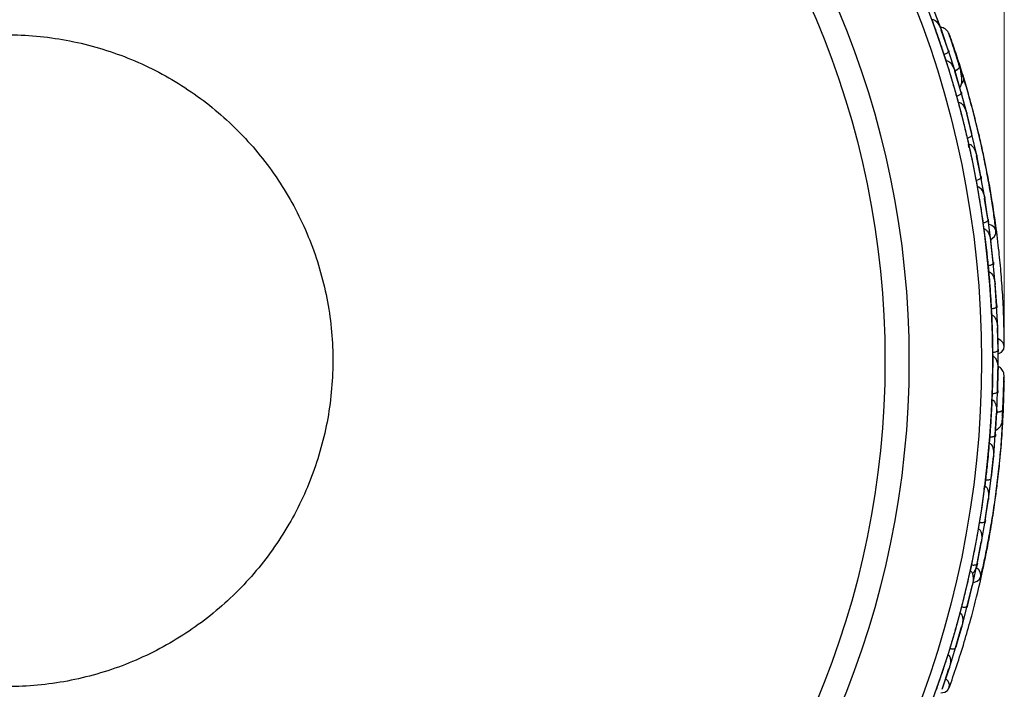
# Model space of a CAD drawing. Header units: millimetres. Extents: x 112 to 251, y 122 to 268.
# Tile 53 of 60: x 131 to 149, y 216 to 229. Entities that reach past the tile are written whole.
import ezdxf

# ---------------------------------------------------------------- set-up
doc = ezdxf.new("R2010")
doc.units = ezdxf.units.MM
doc.header["$PDSIZE"] = -1
doc.styles.add('SLDTEXTSTYLE0', font='TXT', dxfattribs={"width": 0.75})
doc.dimstyles.new('SLDDIMSTYLE1', dxfattribs={"dimtxt": 3.5, "dimasz": 3.302, "dimexe": 0, "dimexo": 0.0625, "dimgap": 0.875, "dimtad": 1, "dimdec": 0, "dimlfac": 5, "dimrnd": 1e-09, "dimzin": 12, "dimdsep": 46, "dimtxsty": 'SLDTEXTSTYLE0', "dimsah": 1, "dimcen": 0.09, "dimadec": 0, "dimazin": 3, "dimtfac": 1, "dimtdec": 0, "dimtofl": 0, "dimtmove": 0, "dimatfit": 3, "dimfxl": 1, "dimfrac": 2, "dimtolj": 1, "dimtzin": 12, "dimarcsym": 0})

# ---------------------------------------------------------------- blocks, each defined once
blk = doc.blocks.new('_D_1')
at = {"color": 7, "linetype": 'Continuous', "lineweight": 18, "transparency": 16777216}
for p, q in [((111.986, 223.557), (111.986, 264.403)), ((148.896, 223.015), (148.896, 264.403)), ((111.986, 263.403), (148.896, 263.403))]:
    blk.add_line(p, q, dxfattribs=at)
for points in [[(111.986, 263.403), (115.288, 262.895), (115.288, 263.911)], [(148.896, 263.403), (145.594, 263.911), (145.594, 262.895)]]:
    blk.add_solid(points, dxfattribs=at)
at = {"color": 7, "linetype": 'Continuous', "lineweight": 18, "transparency": 16777216, "insert": (126.611, 267.915), "char_height": 3.5, "attachment_point": 1, "style": 'SLDTEXTSTYLE0'}
blk.add_mtext('185', dxfattribs=at)

msp = doc.modelspace()

# ---------------------------------------------------------------- linework, layer by layer
at = {"color": 7, "linetype": 'Continuous', "lineweight": 25}
for p, q in [((147.7415, 228.5133), (147.6036, 228.8809)), ((147.858, 228.1664), (147.7264, 228.5401)), ((147.7265, 228.5502), (147.7283, 228.5508)), ((147.8597, 228.1539), (147.7266, 228.5394)), ((147.7365, 228.5265), (147.7283, 228.5508)), ((147.8585, 228.1654), (147.7427, 228.5083)), ((147.9828, 227.7787), (147.8599, 228.1542)), ((147.7774, 228.0832), (147.8161, 227.9667)), ((148.0933, 227.3972), (147.9809, 227.7679)), ((148.0962, 227.3787), (147.981, 227.7673)), ((148.0933, 227.3972), (147.9826, 227.7784)), ((148.0109, 227.3113), (148.0442, 227.1945)), ((148.2022, 227.0005), (148.0964, 227.3789)), ((148.2955, 226.6161), (148.1999, 226.9894)), ((148.2975, 226.5974), (148.1999, 226.9891)), ((148.2955, 226.6161), (148.202, 227.0002)), ((148.2094, 226.5336), (148.2373, 226.4164)), ((148.3866, 226.2162), (148.2978, 226.5976)), ((148.464, 225.8101), (148.3837, 226.2049)), ((148.4628, 225.8288), (148.3838, 226.2048)), ((148.4628, 225.8288), (148.3864, 226.2159)), ((148.3732, 225.7499), (148.3959, 225.632)), ((148.5363, 225.4259), (148.4643, 225.8103)), ((148.5958, 225.0167), (148.5329, 225.4146)), ((148.5955, 225.0353), (148.533, 225.4142)), ((148.5955, 225.0353), (148.536, 225.4257)), ((148.5025, 224.9604), (148.52, 224.8415)), ((148.6513, 224.6297), (148.5961, 225.0169)), ((148.6929, 224.2174), (148.6474, 224.6183)), ((148.6935, 224.2357), (148.6475, 224.6176)), ((148.6942, 224.2294), (148.651, 224.6294)), ((148.5973, 224.1651), (148.6097, 224.0449)), ((148.7315, 223.8274), (148.6932, 224.2175)), ((148.7551, 223.4119), (148.7271, 223.8159)), ((148.7565, 223.4299), (148.7273, 223.8151)), ((148.7569, 223.4241), (148.7312, 223.8271)), ((148.7766, 223.019), (148.7554, 223.4121)), ((148.6573, 223.3639), (148.6644, 223.2421)), ((148.782, 222.6003), (148.7717, 223.0075)), ((148.7841, 222.6178), (148.7718, 223.0063)), ((148.7842, 222.6127), (148.7763, 223.0187)), ((148.6821, 222.5567), (148.6832, 222.4781)), ((148.7864, 222.2093), (148.7823, 222.6005)), ((148.7743, 221.8297), (148.7811, 222.2375)), ((148.7772, 221.8433), (148.7812, 222.2382)), ((148.7773, 221.842), (148.7858, 222.2038)), ((148.7849, 222.2488), (148.7868, 222.2488)), ((148.7862, 222.2228), (148.7868, 222.2488)), ((148.6727, 221.7911), (148.6694, 221.6683)), ((148.7619, 221.4363), (148.7746, 221.8299)), ((148.7314, 221.0203), (148.7561, 221.425)), ((148.7352, 221.0398), (148.7616, 221.436)), ((148.7352, 221.0398), (148.7562, 221.4255)), ((148.7019, 220.6299), (148.7317, 221.0205)), ((148.6282, 220.9859), (148.6195, 220.8647)), ((148.6581, 220.2367), (148.7016, 220.6297)), ((148.6534, 220.2173), (148.6956, 220.6188)), ((148.6581, 220.2367), (148.6957, 220.6191)), ((148.5487, 220.1871), (148.5349, 220.0675)), ((148.607, 219.8299), (148.6537, 220.2174)), ((148.5406, 219.4205), (148.6002, 219.8189)), ((148.5461, 219.4397), (148.6067, 219.8297)), ((148.5461, 219.4397), (148.6002, 219.8189)), ((148.4347, 219.3947), (148.4156, 219.2762)), ((148.4773, 219.0361), (148.5409, 219.4206)), ((148.3931, 218.6299), (148.4701, 219.0253)), ((148.3994, 218.6488), (148.477, 219.0359)), ((148.3994, 218.6488), (148.4701, 219.0249)), ((148.3131, 218.2485), (148.3934, 218.63)), ((148.2861, 218.6086), (148.2619, 218.4909)), ((148.211, 217.8455), (148.3053, 218.2379)), ((148.2165, 217.8577), (148.3127, 218.2484)), ((148.218, 217.8639), (148.3052, 218.2372)), ((148.1032, 217.8288), (148.0737, 217.7116)), ((148.1141, 217.4671), (148.2113, 217.8456)), ((147.994, 217.0674), (148.1058, 217.4566)), ((148, 217.0795), (148.1137, 217.467)), ((148.0017, 217.0852), (148.1056, 217.4557)), ((147.8856, 217.0554), (147.8506, 216.9385)), ((147.88, 216.692), (147.9943, 217.0674)), ((147.7416, 216.2956), (147.8712, 216.6817)), ((147.7482, 216.3077), (147.8796, 216.6919)), ((147.7499, 216.3127), (147.8709, 216.6805))]:
    msp.add_line(p, q, dxfattribs=at)
at = {"color": 1, "linetype": 'Continuous', "lineweight": 25}
for p, q in [((148.2487, 226.3518), (148.2345, 226.4156)), ((148.5239, 220.0048), (148.5321, 220.0677))]:
    msp.add_line(p, q, dxfattribs=at)
at = {"color": 1, "linetype": 'Continuous', "lineweight": 25, "flags": 128}
for points in [[(147.9117, 228.3636), (147.9123, 228.3617), (147.9176, 228.3391)], [(147.9822, 227.7801), (147.9959, 227.7873), (148.0228, 227.8036), (148.0441, 227.8199), (148.0589, 227.8356), (148.0667, 227.8501), (148.0671, 227.8628)], [(148.8959, 222.0146), (148.8958, 222.0125), (148.8928, 221.9883)], [(148.7612, 221.4389), (148.7774, 221.4411), (148.8083, 221.4473), (148.8338, 221.4555), (148.8532, 221.4653), (148.8654, 221.4763), (148.8702, 221.4882)]]:
    msp.add_lwpolyline(points, dxfattribs=at)
at = {"color": 7, "linetype": 'Continuous', "lineweight": 25, "flags": 128}
for points in [[(148.0993, 227.7097), (148.1262, 227.686), (148.1412, 227.6564), (148.1432, 227.6231), (148.1321, 227.5883), (148.1086, 227.5543), (148.1063, 227.5518)], [(148.6482, 224.6557), (148.6538, 224.6588), (148.7085, 224.7023), (148.7396, 224.7576), (148.7426, 224.8166), (148.7171, 224.871), (148.6669, 224.9127), (148.6097, 224.9338)], [(148.7835, 222.5223), (148.7869, 222.5236), (148.848, 222.5597), (148.8872, 222.6109), (148.8985, 222.6698), (148.8804, 222.7276), (148.8354, 222.7758), (148.7823, 222.8034)], [(148.8841, 221.6863), (148.884, 221.6842), (148.8808, 221.6751)], [(148.3202, 218.2793), (148.3264, 218.2802), (148.3926, 218.3023), (148.4407, 218.3435), (148.4637, 218.3978), (148.4583, 218.4574), (148.4253, 218.5137), (148.379, 218.5529)], [(147.7184, 216.2279), (147.7211, 216.2279), (147.7909, 216.2408), (147.8452, 216.2755), (147.8759, 216.3267), (147.8786, 216.3871), (147.8528, 216.4476), (147.8129, 216.4912)]]:
    msp.add_lwpolyline(points, dxfattribs=at)
at = {"color": 7, "linetype": 'Continuous', "lineweight": 25}
for centre, radius in [((130.378, 222.3976), 18.2995), ((130.3761, 222.3976), 18.0995), ((130.3761, 222.3976), 16.7515), ((130.382, 222.3977), 16.2995)]:
    msp.add_circle(centre, radius, dxfattribs=at)
msp.add_arc((148.7846, 221.2799), 0.0854, 322.31164, 16.73727, dxfattribs=at)
for points, knots in [([(147.5517, 228.7322), (147.5533, 228.7327), (147.559, 228.7348), (147.5714, 228.7359), (147.5923, 228.7312), (147.6305, 228.708), (147.6687, 228.6618), (147.704, 228.601), (147.721, 228.5606), (147.7285, 228.5398), (147.7286, 228.5395)], [0, 0, 0, 0, 0.0165279, 0.0607653, 0.1238722, 0.2334997, 0.5249132, 0.7588895, 0.9964268, 1, 1, 1, 1]), ([(147.5517, 228.7322), (147.5741, 228.6709), (147.6248, 228.5321), (147.7003, 228.3158), (147.7519, 228.1603), (147.7774, 228.0832)], [0, 0, 0, 0, 0.2846871, 0.6454719, 1, 1, 1, 1]), ([(147.8731, 228.4675), (147.8657, 228.4826), (147.8512, 228.5122), (147.8176, 228.5472), (147.7803, 228.5714), (147.7452, 228.5871), (147.7224, 228.5882), (147.7132, 228.5886)], [0, 0, 0, 0, 0.2376407, 0.4650547, 0.6769489, 0.8702295, 1, 1, 1, 1]), ([(147.7435, 228.5078), (147.7434, 228.5082), (147.7427, 228.51), (147.742, 228.5118), (147.7414, 228.5132)], [0, 0, 0, 0, 0.1706523, 1, 1, 1, 1]), ([(147.7423, 228.4938), (147.7427, 228.4944), (147.746, 228.4996), (147.7448, 228.5037), (147.7435, 228.5077), (147.7435, 228.5078)], [0, 0, 0, 0, 0.095401, 0.9688422, 1, 1, 1, 1]), ([(128.8758, 216.5312), (129.0491, 216.4918), (129.405, 216.4108), (129.9549, 216.3502), (130.5169, 216.3371), (131.0778, 216.3771), (131.6326, 216.4686), (132.1765, 216.6112), (132.7049, 216.8036), (133.2132, 217.044), (133.697, 217.3306), (134.1522, 217.6607), (134.5749, 218.0316), (134.9613, 218.4401), (135.3083, 218.8826), (135.6128, 219.3553), (135.8721, 219.8542), (136.0841, 220.375), (136.247, 220.9132), (136.3593, 221.4642), (136.42, 222.0233), (136.4287, 222.5855), (136.3853, 223.1461), (136.2901, 223.7003), (136.144, 224.2433), (135.9482, 224.7704), (135.7044, 225.2772), (135.4147, 225.7591), (135.0816, 226.2121), (134.708, 226.6324), (134.297, 227.0162), (133.8523, 227.3602), (133.3775, 227.6616), (132.8769, 227.9177), (132.3548, 228.1264), (131.8155, 228.2857), (131.2638, 228.3944), (130.7044, 228.4515), (130.1421, 228.4565), (129.5818, 228.4095), (129.0282, 228.3107), (128.4862, 228.161), (127.9603, 227.9618), (127.4552, 227.7147), (126.9752, 227.4219), (126.5243, 227.0858), (126.1066, 226.7094), (125.7255, 226.296), (125.3843, 225.849), (125.086, 225.3723), (124.8332, 224.8701), (124.628, 224.3465), (124.4721, 223.8063), (124.367, 223.2539), (124.3136, 222.6941), (124.3122, 222.1318), (124.3629, 221.5718), (124.4653, 221.0189), (124.6185, 220.4778), (124.8212, 219.9533), (125.0715, 219.4498), (125.3675, 218.9717), (125.7065, 218.523), (126.0856, 218.1077), (126.5015, 217.7293), (126.9507, 217.3911), (127.4293, 217.0957), (127.9334, 216.8468), (128.4174, 216.6582), (128.7368, 216.5697), (128.8758, 216.5312)], [0, 0, 0, 0, 0.01401545, 0.02878182, 0.04354869, 0.05831554, 0.07308238, 0.08784919, 0.10261599, 0.11738277, 0.13214954, 0.14691631, 0.16168307, 0.17644983, 0.1912166, 0.20598338, 0.22075016, 0.23551697, 0.25028379, 0.26505063, 0.27981749, 0.29458438, 0.30935128, 0.32411821, 0.33888515, 0.35365211, 0.36841908, 0.38318606, 0.39795305, 0.41272005, 0.42748704, 0.44225402, 0.457021, 0.47178797, 0.48655492, 0.50132185, 0.51608876, 0.53085565, 0.54562252, 0.56038937, 0.5751562, 0.58992301, 0.60468981, 0.61945659, 0.63422336, 0.64899012, 0.66375689, 0.67852365, 0.69329042, 0.7080572, 0.72282399, 0.73759079, 0.75235762, 0.76712446, 0.78189133, 0.79665821, 0.81142512, 0.82619205, 0.84095899, 0.85572595, 0.87049293, 0.88525991, 0.9000269, 0.9147939, 0.92956089, 0.94432787, 0.95909485, 0.97386181, 0.98862876, 1, 1, 1, 1]), ([(147.9116, 228.3637), (147.9014, 228.3922), (147.881, 228.4493), (147.875, 228.4631), (147.872, 228.4701)], [0, 0, 0, 0, 0.4998054, 1, 1, 1, 1]), ([(148.0708, 227.8509), (148.0594, 227.8874), (148.0367, 227.9602), (148.001, 228.0724), (147.9665, 228.1794), (147.935, 228.2758), (147.9083, 228.3569), (147.8886, 228.4172), (147.8764, 228.4552), (147.8756, 228.4594), (147.8752, 228.4615)], [0, 0, 0, 0, 0.1264292, 0.2522364, 0.3784587, 0.504878, 0.6309054, 0.7564795, 0.8825548, 1, 1, 1, 1]), ([(148.8987, 222.6631), (148.8973, 222.8051), (148.8946, 223.0747), (148.8747, 223.5379), (148.8437, 223.9857), (148.8006, 224.4407), (148.7476, 224.8785), (148.6875, 225.2869), (148.6343, 225.6036), (148.5883, 225.8512), (148.549, 226.0499), (148.5029, 226.2707), (148.4392, 226.5568), (148.3468, 226.9376), (148.24, 227.3328), (148.1282, 227.7107), (148.0186, 228.0557), (147.9485, 228.2576), (147.9115, 228.364)], [0, 0, 0, 0, 0.0947596, 0.1798232, 0.256205, 0.3236984, 0.399388, 0.4597539, 0.5104767, 0.5438701, 0.5733682, 0.6023821, 0.6469306, 0.708988, 0.7885183, 0.851529, 0.9217925, 1, 1, 1, 1]), ([(147.7774, 228.0832), (147.7833, 228.0853), (147.799, 228.0909), (147.8224, 228.1028), (147.8446, 228.1188), (147.8589, 228.1357), (147.8617, 228.1473), (147.8606, 228.153), (147.8603, 228.154), (147.8603, 228.1541)], [0, 0, 0, 0, 0.1153787, 0.305714, 0.5012752, 0.7256734, 0.9502371, 0.9934744, 1, 1, 1, 1]), ([(147.8603, 228.1654), (147.8604, 228.1651), (147.8653, 228.1503), (147.8682, 228.135), (147.8711, 228.1199)], [0, 0, 0, 0, 0.0210159, 1, 1, 1, 1]), ([(147.8151, 227.9664), (147.8177, 227.9672), (147.8246, 227.9691), (147.8389, 227.9687), (147.8612, 227.961), (147.9028, 227.9293), (147.9471, 227.8627), (147.9726, 227.8007), (147.9829, 227.7675), (147.983, 227.7672)], [0, 0, 0, 0, 0.0273886, 0.0721385, 0.1418849, 0.2690946, 0.6203421, 0.9964192, 1, 1, 1, 1]), ([(147.8151, 227.9664), (147.8348, 227.9042), (147.8745, 227.7784), (147.9403, 227.5602), (147.9847, 227.4037), (148.0109, 227.3113)], [0, 0, 0, 0, 0.2861903, 0.5786796, 1, 1, 1, 1]), ([(148.0725, 227.8453), (148.0659, 227.8716), (148.048, 227.9434), (148.0265, 228.0098), (148.0128, 228.0519)], [0, 0, 0, 0, 0.3662518, 1, 1, 1, 1]), ([(147.9775, 227.7846), (147.9803, 227.7857), (148.0027, 227.7951), (148.0339, 227.8151), (148.0635, 227.8408), (148.0688, 227.8559), (148.0672, 227.8624), (148.0671, 227.8628)], [0, 0, 0, 0, 0.0436229, 0.3545539, 0.6655721, 0.9765872, 1, 1, 1, 1]), ([(147.9832, 227.7786), (147.9833, 227.7784), (147.9843, 227.7746), (147.9828, 227.7702), (147.9814, 227.7658)], [0, 0, 0, 0, 0.0344702, 1, 1, 1, 1]), ([(148.0912, 227.7592), (148.0914, 227.7592), (148.0937, 227.7592), (148.0939, 227.765), (148.0923, 227.7777), (148.0866, 227.7991), (148.0781, 227.8276), (148.0707, 227.8513), (148.0669, 227.8635)], [0, 0, 0, 0, 0.0158092, 0.183296, 0.3628261, 0.5586047, 0.770685, 1, 1, 1, 1]), ([(148.0721, 227.4702), (148.0799, 227.481), (148.1012, 227.5107), (148.1117, 227.5793), (148.1103, 227.6655), (148.0974, 227.731), (148.0918, 227.7592)], [0, 0, 0, 0, 0.1611485, 0.4424675, 0.759599, 1, 1, 1, 1]), ([(148.744, 224.8078), (148.7339, 224.8891), (148.7133, 225.0543), (148.6684, 225.3609), (148.6102, 225.7084), (148.5376, 226.0916), (148.4504, 226.4972), (148.3517, 226.9074), (148.2446, 227.3092), (148.1756, 227.541), (148.1406, 227.6587)], [0, 0, 0, 0, 0.1116218, 0.2266676, 0.3455243, 0.4687315, 0.5956763, 0.7267444, 0.8613968, 1, 1, 1, 1]), ([(148.0109, 227.3113), (148.017, 227.3132), (148.0329, 227.3181), (148.0568, 227.329), (148.0797, 227.344), (148.0947, 227.3604), (148.098, 227.3719), (148.0971, 227.3776), (148.0969, 227.3786), (148.0969, 227.3787)], [0, 0, 0, 0, 0.11561, 0.3057804, 0.5012224, 0.7256982, 0.9503445, 0.9934853, 1, 1, 1, 1]), ([(148.0973, 227.3902), (148.0974, 227.3898), (148.0996, 227.3821), (148.1042, 227.3685), (148.1048, 227.3544), (148.1051, 227.3481)], [0, 0, 0, 0, 0.0228765, 0.5601344, 1, 1, 1, 1]), ([(148.0431, 227.1944), (148.0469, 227.1952), (148.0552, 227.1969), (148.0712, 227.1945), (148.0952, 227.1831), (148.1399, 227.1406), (148.1759, 227.0717), (148.1957, 227.0123), (148.2018, 226.9891), (148.2019, 226.9887)], [0, 0, 0, 0, 0.03885738, 0.08481202, 0.16293798, 0.31269578, 0.73690509, 0.9964149, 1, 1, 1, 1]), ([(148.0431, 227.1944), (148.06, 227.1314), (148.0942, 227.004), (148.1502, 226.7839), (148.1875, 226.6263), (148.2094, 226.5336)], [0, 0, 0, 0, 0.28707308, 0.58054037, 1, 1, 1, 1]), ([(148.2026, 227.0002), (148.2027, 227.0001), (148.2036, 226.9962), (148.2019, 226.9918), (148.2003, 226.9875)], [0, 0, 0, 0, 0.034264, 1, 1, 1, 1]), ([(148.2094, 226.5336), (148.2103, 226.5338), (148.2213, 226.5364), (148.2421, 226.543), (148.2678, 226.5555), (148.288, 226.5704), (148.2981, 226.5848), (148.2989, 226.5936), (148.2982, 226.5971), (148.2982, 226.5972)], [0, 0, 0, 0, 0.016652, 0.2070285, 0.3985507, 0.5993597, 0.831024, 0.9934916, 1, 1, 1, 1]), ([(148.2363, 226.4162), (148.2365, 226.4162), (148.2414, 226.4174), (148.2526, 226.418), (148.2719, 226.4122), (148.3035, 226.39), (148.3369, 226.3432), (148.3666, 226.2774), (148.3804, 226.2293), (148.3857, 226.2046), (148.3858, 226.2042)], [0, 0, 0, 0, 0.0028352, 0.050977, 0.1103366, 0.2078119, 0.4531845, 0.7216401, 0.9964148, 1, 1, 1, 1]), ([(148.2363, 226.4162), (148.2504, 226.3525), (148.2789, 226.2236), (148.3252, 226.0017), (148.3555, 225.843), (148.3732, 225.7499)], [0, 0, 0, 0, 0.2878437, 0.581839, 1, 1, 1, 1]), ([(148.387, 226.2158), (148.3871, 226.2157), (148.3878, 226.2117), (148.3859, 226.2073), (148.3841, 226.2031)], [0, 0, 0, 0, 0.0340798, 1, 1, 1, 1]), ([(148.3732, 225.7499), (148.3741, 225.7501), (148.3852, 225.7522), (148.4063, 225.7579), (148.4326, 225.7693), (148.4534, 225.7833), (148.464, 225.7973), (148.4653, 225.8061), (148.4647, 225.8096), (148.4647, 225.8097)], [0, 0, 0, 0, 0.0167419, 0.2070718, 0.3985504, 0.5993354, 0.8310375, 0.9934948, 1, 1, 1, 1]), ([(148.4662, 225.8213), (148.4663, 225.821), (148.4694, 225.8049), (148.4704, 225.7885), (148.4713, 225.7725)], [0, 0, 0, 0, 0.0199375, 1, 1, 1, 1]), ([(148.3948, 225.6319), (148.3961, 225.6321), (148.4004, 225.6328), (148.4104, 225.6328), (148.4249, 225.6285), (148.4482, 225.614), (148.4712, 225.5871), (148.5097, 225.5211), (148.5268, 225.4612), (148.5349, 225.414), (148.5349, 225.4137)], [0, 0, 0, 0, 0.0130732, 0.044023, 0.1002245, 0.1663566, 0.3297208, 0.4739231, 0.9964125, 1, 1, 1, 1]), ([(148.3948, 225.6319), (148.4062, 225.5676), (148.429, 225.4377), (148.4655, 225.214), (148.4888, 225.0542), (148.5025, 224.9604)], [0, 0, 0, 0, 0.28774897, 0.58182694, 1, 1, 1, 1]), ([(148.5367, 225.4254), (148.5367, 225.4252), (148.5373, 225.4213), (148.5352, 225.4169), (148.5332, 225.4127)], [0, 0, 0, 0, 0.0339104, 1, 1, 1, 1]), ([(148.5985, 225.0279), (148.5986, 225.0276), (148.601, 225.0109), (148.6039, 224.9892), (148.6038, 224.9676), (148.6038, 224.9625)], [0, 0, 0, 0, 0.0149223, 0.7694041, 1, 1, 1, 1]), ([(148.5025, 224.9604), (148.5088, 224.9614), (148.5252, 224.9642), (148.5504, 224.9719), (148.575, 224.9838), (148.592, 224.9982), (148.5968, 225.0092), (148.5967, 225.015), (148.5965, 225.0161), (148.5965, 225.0162)], [0, 0, 0, 0, 0.1158119, 0.3058371, 0.5011744, 0.7257197, 0.95044, 0.9934949, 1, 1, 1, 1]), ([(148.519, 224.8414), (148.5213, 224.8417), (148.5285, 224.8424), (148.5418, 224.8398), (148.5677, 224.8261), (148.5917, 224.7961), (148.6288, 224.7262), (148.6434, 224.6651), (148.6494, 224.6175), (148.6494, 224.6172)], [0, 0, 0, 0, 0.02335, 0.0734618, 0.134698, 0.325553, 0.4727956, 0.9964114, 1, 1, 1, 1]), ([(148.519, 224.8414), (148.5275, 224.7768), (148.5447, 224.646), (148.5713, 224.4206), (148.5877, 224.2597), (148.5973, 224.1651)], [0, 0, 0, 0, 0.2873365, 0.5810526, 1, 1, 1, 1]), ([(148.6517, 224.629), (148.6517, 224.6288), (148.6521, 224.6248), (148.6498, 224.6205), (148.6476, 224.6164)], [0, 0, 0, 0, 0.033759, 1, 1, 1, 1]), ([(148.5973, 224.1651), (148.6036, 224.1658), (148.6201, 224.1679), (148.6456, 224.1745), (148.6707, 224.1853), (148.6883, 224.1989), (148.6936, 224.2097), (148.6937, 224.2155), (148.6937, 224.2166), (148.6936, 224.2167)], [0, 0, 0, 0, 0.1157169, 0.3058088, 0.5011944, 0.7257089, 0.9503963, 0.9934905, 1, 1, 1, 1]), ([(148.6962, 224.2285), (148.6962, 224.2282), (148.6979, 224.2123), (148.6973, 224.1963), (148.6968, 224.1806)], [0, 0, 0, 0, 0.020477, 1, 1, 1, 1]), ([(148.6086, 224.0449), (148.6119, 224.045), (148.6183, 224.0453), (148.6305, 224.0423), (148.6493, 224.0323), (148.6694, 224.0103), (148.6984, 223.9616), (148.7188, 223.8955), (148.7271, 223.839), (148.7291, 223.815), (148.7291, 223.8147)], [0, 0, 0, 0, 0.0336188, 0.0647198, 0.1259403, 0.2511281, 0.3754616, 0.735616, 0.9964191, 1, 1, 1, 1]), ([(148.6086, 224.0449), (148.6142, 223.9799), (148.627, 223.8334), (148.6435, 223.6064), (148.6527, 223.4442), (148.6573, 223.3639)], [0, 0, 0, 0, 0.28652796, 0.64626475, 1, 1, 1, 1]), ([(148.7319, 223.8265), (148.7319, 223.8264), (148.7321, 223.8223), (148.7296, 223.8181), (148.7273, 223.8141)], [0, 0, 0, 0, 0.03363, 1, 1, 1, 1]), ([(148.6573, 223.3639), (148.6582, 223.3639), (148.6694, 223.3646), (148.6911, 223.3675), (148.7186, 223.3753), (148.7411, 223.3865), (148.7535, 223.3989), (148.7559, 223.4074), (148.7558, 223.411), (148.7558, 223.4111)], [0, 0, 0, 0, 0.01636109, 0.20688497, 0.39854552, 0.59943138, 0.8309806, 0.99348164, 1, 1, 1, 1]), ([(148.7589, 223.423), (148.7589, 223.4227), (148.7594, 223.4145), (148.7609, 223.3997), (148.7583, 223.3855), (148.7572, 223.3791)], [0, 0, 0, 0, 0.02225138, 0.55970207, 1, 1, 1, 1]), ([(148.6633, 223.2422), (148.6661, 223.177), (148.6725, 223.0295), (148.679, 222.801), (148.6811, 222.6377), (148.6821, 222.5567)], [0, 0, 0, 0, 0.2853788, 0.6458177, 1, 1, 1, 1]), ([(148.6633, 223.2422), (148.6677, 223.2421), (148.6734, 223.242), (148.6846, 223.2387), (148.7024, 223.229), (148.7224, 223.2053), (148.7494, 223.1548), (148.767, 223.0874), (148.7728, 223.0307), (148.7737, 223.0064), (148.7737, 223.006)], [0, 0, 0, 0, 0.0439924, 0.0565425, 0.1182118, 0.2485839, 0.3779124, 0.7339208, 0.9964229, 1, 1, 1, 1]), ([(148.777, 223.018), (148.777, 223.0178), (148.777, 223.0138), (148.7743, 223.0097), (148.7718, 223.0057)], [0, 0, 0, 0, 0.0335255, 1, 1, 1, 1]), ([(148.6826, 222.4781), (148.6827, 222.4455), (148.6829, 222.3803), (148.6825, 222.2738), (148.6814, 222.1585), (148.6793, 222.0353), (148.6765, 221.9128), (148.674, 221.8316), (148.6727, 221.7911)], [0, 0, 0, 0, 0.1423413, 0.2846867, 0.4650751, 0.6454718, 0.822732, 1, 1, 1, 1]), ([(148.6821, 222.5567), (148.6884, 222.5569), (148.705, 222.5575), (148.731, 222.5618), (148.757, 222.5703), (148.7758, 222.5822), (148.782, 222.5925), (148.7826, 222.5983), (148.7826, 222.5993), (148.7826, 222.5994)], [0, 0, 0, 0, 0.1152798, 0.3056806, 0.5012898, 0.7256609, 0.9501956, 0.9934701, 1, 1, 1, 1]), ([(148.6826, 222.4781), (148.6843, 222.4781), (148.6903, 222.478), (148.7024, 222.4748), (148.7205, 222.4633), (148.7485, 222.4285), (148.7685, 222.3721), (148.7809, 222.303), (148.7831, 222.2593), (148.783, 222.2371), (148.783, 222.2368)], [0, 0, 0, 0, 0.0165279, 0.0607653, 0.1238722, 0.2334997, 0.5249132, 0.7588895, 0.9964268, 1, 1, 1, 1]), ([(148.7862, 222.6114), (148.7862, 222.6111), (148.7863, 222.603), (148.7872, 222.5884), (148.784, 222.5744), (148.7826, 222.568)], [0, 0, 0, 0, 0.0225233, 0.5538914, 1, 1, 1, 1]), ([(148.895, 222.1243), (148.8932, 222.1411), (148.8897, 222.1738), (148.8701, 222.2182), (148.8433, 222.2538), (148.8155, 222.2806), (148.7942, 222.2895), (148.7855, 222.2932)], [0, 0, 0, 0, 0.2368052, 0.4634109, 0.6745412, 0.8671117, 1, 1, 1, 1]), ([(148.7803, 222.1903), (148.7809, 222.1907), (148.7859, 222.1945), (148.7862, 222.1989), (148.7864, 222.2031), (148.7864, 222.2033)], [0, 0, 0, 0, 0.1067917, 0.9692345, 1, 1, 1, 1]), ([(148.7864, 222.2033), (148.7864, 222.2036), (148.7864, 222.2056), (148.7863, 222.2076), (148.7862, 222.2093)], [0, 0, 0, 0, 0.164733, 1, 1, 1, 1]), ([(148.8696, 221.4758), (148.8714, 221.514), (148.8749, 221.5901), (148.8797, 221.7077), (148.8839, 221.8201), (148.8873, 221.9216), (148.89, 222.0071), (148.8922, 222.0708), (148.8938, 222.111), (148.8946, 222.1155), (148.895, 222.1176)], [0, 0, 0, 0, 0.126291, 0.2519473, 0.378006, 0.5042505, 0.630091, 0.7554637, 0.8813277, 1, 1, 1, 1]), ([(148.8959, 222.0147), (148.896, 222.0449), (148.8963, 222.1052), (148.8953, 222.12), (148.8948, 222.1274)], [0, 0, 0, 0, 0.49979212, 1, 1, 1, 1]), ([(147.8739, 216.3205), (147.9212, 216.4549), (148.011, 216.7101), (148.1509, 217.1532), (148.2751, 217.5854), (148.3902, 218.0282), (148.4902, 218.458), (148.5735, 218.8625), (148.6317, 219.1783), (148.6732, 219.4266), (148.7043, 219.6268), (148.7364, 219.8499), (148.7743, 220.1403), (148.8177, 220.5293), (148.8524, 220.9366), (148.8765, 221.3291), (148.8912, 221.6899), (148.8943, 221.9028), (148.8959, 222.015)], [0, 0, 0, 0, 0.0947555, 0.1798163, 0.2561961, 0.3236883, 0.399377, 0.4597426, 0.5104653, 0.5438587, 0.573357, 0.6023711, 0.64692, 0.7089783, 0.7885103, 0.8515229, 0.921789, 1, 1, 1, 1]), ([(148.6727, 221.7911), (148.679, 221.791), (148.6957, 221.7909), (148.7218, 221.7941), (148.7481, 221.8016), (148.7674, 221.8127), (148.774, 221.8228), (148.7749, 221.8285), (148.7749, 221.8295), (148.7749, 221.8297)], [0, 0, 0, 0, 0.1153787, 0.305714, 0.5012752, 0.7256734, 0.9502371, 0.9934744, 1, 1, 1, 1]), ([(148.779, 221.8416), (148.779, 221.8413), (148.7786, 221.825), (148.776, 221.8089), (148.7734, 221.7931)], [0, 0, 0, 0, 0.0201246, 1, 1, 1, 1]), ([(148.6682, 221.6684), (148.6654, 221.6033), (148.6598, 221.4715), (148.647, 221.2439), (148.6352, 221.0816), (148.6282, 220.9859)], [0, 0, 0, 0, 0.2861903, 0.5786796, 1, 1, 1, 1]), ([(148.6682, 221.6684), (148.671, 221.6682), (148.6781, 221.6677), (148.6914, 221.6624), (148.7097, 221.6476), (148.738, 221.6036), (148.7568, 221.526), (148.7596, 221.4591), (148.758, 221.4244), (148.7579, 221.4241)], [0, 0, 0, 0, 0.0273886, 0.0721385, 0.1418849, 0.2690946, 0.6203421, 0.9964192, 1, 1, 1, 1]), ([(148.7399, 221.1091), (148.7402, 221.1092), (148.7583, 221.1142), (148.7877, 221.1362), (148.8217, 221.1709), (148.842, 221.2059), (148.8558, 221.244), (148.86, 221.2727), (148.865, 221.3191), (148.8694, 221.3828), (148.8738, 221.4554), (148.8774, 221.5249), (148.8811, 221.6049), (148.8831, 221.6584), (148.8841, 221.6863)], [0, 0, 0, 0, 0.0016449, 0.0785717, 0.1491673, 0.2079669, 0.252689, 0.3265503, 0.4360965, 0.5844076, 0.6735014, 0.7723132, 0.8811289, 1, 1, 1, 1]), ([(148.7623, 221.436), (148.7623, 221.4358), (148.7619, 221.4318), (148.7589, 221.428), (148.756, 221.4243)], [0, 0, 0, 0, 0.0336516, 1, 1, 1, 1]), ([(148.7604, 221.4446), (148.763, 221.4448), (148.7705, 221.4455), (148.7823, 221.4471), (148.7958, 221.4492), (148.8086, 221.4518), (148.8203, 221.4547), (148.8309, 221.4579), (148.8404, 221.4614), (148.8487, 221.4651), (148.8558, 221.4691), (148.8614, 221.4733), (148.8657, 221.4776), (148.8687, 221.4821), (148.8699, 221.4857), (148.8702, 221.4878), (148.8702, 221.4882)], [0, 0, 0, 0, 0.039712, 0.1163857, 0.1935925, 0.2724805, 0.3519493, 0.4286451, 0.5058739, 0.5847834, 0.6642734, 0.7409694, 0.8181978, 0.8971055, 0.9765934, 1, 1, 1, 1]), ([(148.8575, 221.3838), (148.8576, 221.3838), (148.8597, 221.383), (148.8618, 221.3881), (148.8647, 221.4004), (148.8667, 221.4221), (148.8685, 221.4516), (148.8697, 221.4762), (148.8703, 221.489)], [0, 0, 0, 0, 0.01077497, 0.17897597, 0.35931938, 0.55606918, 0.76930359, 1, 1, 1, 1]), ([(148.462, 218.3891), (148.4803, 218.4692), (148.5175, 218.632), (148.5803, 218.9361), (148.6447, 219.2831), (148.7075, 219.6684), (148.7643, 220.0794), (148.8118, 220.4984), (148.8485, 220.9121), (148.8629, 221.1531), (148.8701, 221.2753)], [0, 0, 0, 0, 0.11161787, 0.22666069, 0.34551541, 0.46872172, 0.59566693, 0.7267367, 0.86139223, 1, 1, 1, 1]), ([(148.6282, 220.9859), (148.6314, 220.9857), (148.6376, 220.9853), (148.649, 220.9851), (148.6621, 220.9856), (148.6765, 220.9872), (148.6899, 220.9897), (148.7023, 220.9933), (148.7134, 220.998), (148.7223, 221.0037), (148.7286, 221.0101), (148.7313, 221.0155), (148.7319, 221.0189), (148.732, 221.02), (148.7321, 221.0201)], [0, 0, 0, 0, 0.0574106, 0.1154252, 0.2092601, 0.3056827, 0.4021848, 0.5011675, 0.6118602, 0.7257855, 0.8367035, 0.9504885, 0.9935042, 1, 1, 1, 1]), ([(148.7366, 221.032), (148.7366, 221.0316), (148.7361, 221.0237), (148.7356, 221.0091), (148.7313, 220.9954), (148.7294, 220.9892)], [0, 0, 0, 0, 0.0225349, 0.5517702, 1, 1, 1, 1]), ([(148.6185, 220.865), (148.6128, 220.8), (148.6013, 220.6686), (148.5787, 220.4426), (148.5598, 220.2817), (148.5487, 220.1871)], [0, 0, 0, 0, 0.2870731, 0.5805404, 1, 1, 1, 1]), ([(148.6185, 220.865), (148.6223, 220.8644), (148.6306, 220.8632), (148.6449, 220.8554), (148.6636, 220.8366), (148.691, 220.7814), (148.7013, 220.7045), (148.6996, 220.6419), (148.6974, 220.618), (148.6974, 220.6177)], [0, 0, 0, 0, 0.03885738, 0.08481202, 0.16293798, 0.31269578, 0.73690509, 0.9964149, 1, 1, 1, 1]), ([(148.7022, 220.6295), (148.7022, 220.6294), (148.7019, 220.6268), (148.7006, 220.6225), (148.6969, 220.6187), (148.6954, 220.6171)], [0, 0, 0, 0, 0.03107645, 0.59213681, 1, 1, 1, 1]), ([(148.5487, 220.1871), (148.5496, 220.187), (148.5608, 220.1857), (148.5826, 220.1848), (148.6111, 220.1878), (148.6352, 220.195), (148.6496, 220.2052), (148.6534, 220.2132), (148.654, 220.2168), (148.654, 220.2169)], [0, 0, 0, 0, 0.016652, 0.2070285, 0.3985507, 0.5993597, 0.831024, 0.9934916, 1, 1, 1, 1]), ([(148.5338, 220.0676), (148.5253, 220.0029), (148.5081, 219.8721), (148.4756, 219.6477), (148.4498, 219.4883), (148.4347, 219.3947)], [0, 0, 0, 0, 0.2878437, 0.581839, 1, 1, 1, 1]), ([(148.5338, 220.0676), (148.5341, 220.0676), (148.5391, 220.067), (148.5497, 220.0637), (148.566, 220.0517), (148.5881, 220.0201), (148.6034, 219.9648), (148.6089, 219.8929), (148.6054, 219.843), (148.6019, 219.818), (148.6019, 219.8176)], [0, 0, 0, 0, 0.0028352, 0.050977, 0.1103366, 0.2078119, 0.4531845, 0.7216401, 0.9964148, 1, 1, 1, 1]), ([(148.6072, 219.8293), (148.6072, 219.8292), (148.6066, 219.8252), (148.6033, 219.8217), (148.6001, 219.8182)], [0, 0, 0, 0, 0.0338926, 1, 1, 1, 1]), ([(148.4347, 219.3947), (148.4356, 219.3945), (148.4467, 219.3927), (148.4684, 219.3909), (148.497, 219.3926), (148.5214, 219.3988), (148.5362, 219.4084), (148.5404, 219.4163), (148.5411, 219.4198), (148.5411, 219.4199)], [0, 0, 0, 0, 0.0167419, 0.2070718, 0.3985504, 0.5993354, 0.8310375, 0.9934948, 1, 1, 1, 1]), ([(148.5467, 219.4316), (148.5467, 219.4313), (148.5441, 219.4151), (148.5394, 219.3993), (148.5348, 219.3838)], [0, 0, 0, 0, 0.0198725, 1, 1, 1, 1]), ([(148.4146, 219.2764), (148.4032, 219.2121), (148.3803, 219.0822), (148.3381, 218.8595), (148.3054, 218.7014), (148.2861, 218.6086)], [0, 0, 0, 0, 0.28774897, 0.58182694, 1, 1, 1, 1]), ([(148.4146, 219.2764), (148.4158, 219.2761), (148.4201, 219.2754), (148.4295, 219.2719), (148.4417, 219.263), (148.4586, 219.2413), (148.471, 219.2083), (148.4846, 219.1332), (148.4803, 219.0711), (148.4717, 219.0241), (148.4717, 219.0238)], [0, 0, 0, 0, 0.0130732, 0.044023, 0.1002245, 0.1663566, 0.3297208, 0.4739231, 0.9964125, 1, 1, 1, 1]), ([(148.4776, 219.0354), (148.4775, 219.0353), (148.4767, 219.0313), (148.4733, 219.0279), (148.4699, 219.0247)], [0, 0, 0, 0, 0.0340379, 1, 1, 1, 1]), ([(148.2861, 218.6086), (148.2924, 218.6074), (148.3088, 218.6044), (148.335, 218.6031), (148.3622, 218.6059), (148.3832, 218.6137), (148.3914, 218.6225), (148.3933, 218.628), (148.3936, 218.6291), (148.3936, 218.6292)], [0, 0, 0, 0, 0.11581192, 0.30583711, 0.50117443, 0.72571967, 0.95043997, 0.99349487, 1, 1, 1, 1]), ([(148.3997, 218.6408), (148.3997, 218.6404), (148.3963, 218.624), (148.3881, 218.5918), (148.3696, 218.5382), (148.3428, 218.4887), (148.3187, 218.4532), (148.3034, 218.444), (148.3031, 218.4439)], [0, 0, 0, 0, 0.004416, 0.2276909, 0.4492338, 0.7679383, 0.9952649, 1, 1, 1, 1]), ([(148.2609, 218.4911), (148.2468, 218.4275), (148.2182, 218.2987), (148.1662, 218.0778), (148.1265, 217.921), (148.1032, 217.8288)], [0, 0, 0, 0, 0.28733651, 0.58105264, 1, 1, 1, 1]), ([(148.2609, 218.4911), (148.2631, 218.4906), (148.2702, 218.4889), (148.2818, 218.4819), (148.3014, 218.4601), (148.3138, 218.4237), (148.3247, 218.3455), (148.3176, 218.2832), (148.3069, 218.2365), (148.3069, 218.2361)], [0, 0, 0, 0, 0.02335, 0.0734618, 0.134698, 0.325553, 0.4727956, 0.9964114, 1, 1, 1, 1]), ([(148.3132, 218.2477), (148.3132, 218.2475), (148.3122, 218.2436), (148.3086, 218.2404), (148.3052, 218.2373)], [0, 0, 0, 0, 0.0342011, 1, 1, 1, 1]), ([(148.0727, 217.712), (148.0558, 217.649), (148.0176, 217.5069), (147.9555, 217.288), (147.9088, 217.1325), (147.8856, 217.0554)], [0, 0, 0, 0, 0.286528, 0.6462647, 1, 1, 1, 1]), ([(148.0727, 217.712), (148.0758, 217.711), (148.082, 217.709), (148.0924, 217.7021), (148.1066, 217.6863), (148.118, 217.6587), (148.1287, 217.6032), (148.1252, 217.5341), (148.1137, 217.4783), (148.1074, 217.4551), (148.1073, 217.4547)], [0, 0, 0, 0, 0.0336188, 0.0647198, 0.1259403, 0.2511281, 0.3754616, 0.735616, 0.9964191, 1, 1, 1, 1]), ([(148.1032, 217.8288), (148.1093, 217.8274), (148.1256, 217.8236), (148.1518, 217.8212), (148.1791, 217.8228), (148.2003, 217.8296), (148.209, 217.8381), (148.2111, 217.8435), (148.2114, 217.8445), (148.2114, 217.8447)], [0, 0, 0, 0, 0.1157169, 0.3058088, 0.5011944, 0.7257089, 0.9503963, 0.9934905, 1, 1, 1, 1]), ([(148.2181, 217.8561), (148.218, 217.8558), (148.2142, 217.8407), (148.2084, 217.8262), (148.2027, 217.812)], [0, 0, 0, 0, 0.0209595, 1, 1, 1, 1]), ([(148.1142, 217.4662), (148.1141, 217.4661), (148.1129, 217.4622), (148.1093, 217.4592), (148.1057, 217.4562)], [0, 0, 0, 0, 0.0343873, 1, 1, 1, 1]), ([(147.8856, 217.0554), (147.8864, 217.0551), (147.8972, 217.0519), (147.9185, 217.0472), (147.9471, 217.0452), (147.9721, 217.0481), (147.988, 217.0556), (147.9932, 217.0629), (147.9943, 217.0663), (147.9944, 217.0664)], [0, 0, 0, 0, 0.01636109, 0.20688497, 0.39854552, 0.59943138, 0.8309806, 0.99348164, 1, 1, 1, 1]), ([(147.8496, 216.9389), (147.8299, 216.8767), (147.7854, 216.736), (147.7135, 216.519), (147.6595, 216.3648), (147.6328, 216.2884)], [0, 0, 0, 0, 0.2853788, 0.6458177, 1, 1, 1, 1]), ([(147.8496, 216.9389), (147.8537, 216.9374), (147.859, 216.9353), (147.8684, 216.9285), (147.8818, 216.9133), (147.8925, 216.8842), (147.8983, 216.844), (147.8977, 216.7991), (147.8902, 216.7427), (147.8802, 216.7031), (147.8727, 216.68), (147.8726, 216.6796)], [0, 0, 0, 0, 0.0439657, 0.0565081, 0.1181398, 0.2484326, 0.3776824, 0.5544835, 0.7340827, 0.996425, 1, 1, 1, 1]), ([(147.88, 216.691), (147.88, 216.6909), (147.879, 216.6883), (147.8764, 216.6863), (147.8739, 216.6844)], [0, 0, 0, 0, 0.049877, 1, 1, 1, 1])]:
    msp.add_open_spline(points, degree=3, knots=knots, dxfattribs=at)
at = {"color": 7, "linetype": 'Continuous', "lineweight": 0}
msp.add_point((148.8959, 222.0149), dxfattribs=at)

# ---------------------------------------------------------------- dimensions: what is measured, and where the dimension line sits
at = {"color": 7, "linetype": 'Continuous', "lineweight": 18}
dim = msp.add_linear_dim(base=(148.8959, 263.4034), p1=(111.986, 222.5572), p2=(148.8959, 222.0149), dimstyle='SLDDIMSTYLE1', dxfattribs=at)
dim.commit()
dim.dimension.update_dxf_attribs({"geometry": '_D_1', "text_midpoint": (130.4902, 263.4034), "dimtype": 160})

doc.saveas('drawing.dxf')
